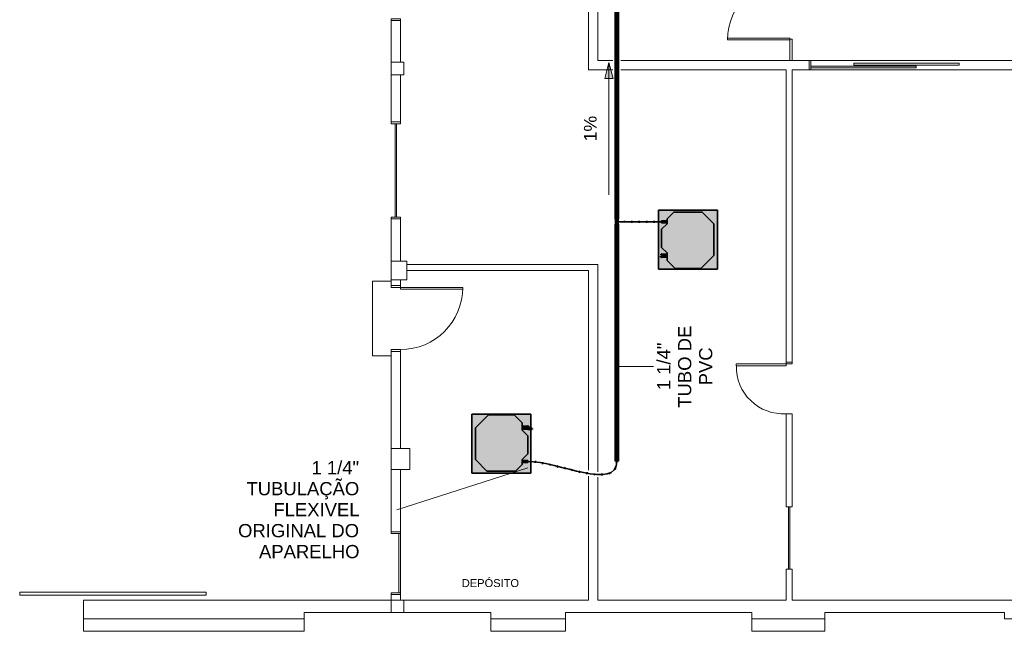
# Model space of a CAD drawing. Header units: millimetres. Extents: x -31934 to 141449, y -11043 to 10357.
# Tile 2 of 13: x -19010 to -3174, y -9743 to 92. Entities that reach past the tile are written whole.
import ezdxf

# ---------------------------------------------------------------- set-up
doc = ezdxf.new("R2010")
doc.units = ezdxf.units.MM
doc.linetypes.add('Centro', pattern=[30, 12, -6, 6, -6])
doc.linetypes.add('Oculto 1_5', pattern=[2.2, 1.5, -0.7])
for name, color, linetype, lineweight in [('A-DETL', 90, 'Oculto 1_5', 9), ('DIVISORIAS', 7, 'Continuous', 9), ('ESQ', 7, 'Continuous', 9), ('G-ANNO-DIMS', 111, 'Continuous', 9), ('G-ANNO-TEXT', 231, 'Continuous', 18), ('M-EQPM', 50, 'Continuous', 35), ('P-PIPE', 3, 'Continuous', 50), ('P-PIPE-CNTR', 3, 'Centro', 35), ('P-PIPE-IDEN', 2, 'Continuous', 9), ('PAREDES', 7, 'Continuous', 9), ('PEM1-Layout Terreo_dwg', 8, 'Continuous', 9), ('PILAR', 7, 'Continuous', 9)]:
    doc.layers.add(name, color=color, linetype=linetype, lineweight=lineweight)
doc.styles.add('Arial_1', font='arial.ttf', dxfattribs={"height": 204})
doc.styles.add('Arial_2', font='arial.ttf', dxfattribs={"height": 127.5})
doc.styles.add('Arial_3', font='arial.ttf', dxfattribs={"height": 212.5})

# ---------------------------------------------------------------- blocks, each defined once
blk = doc.blocks.new('PEM1-Layout Terreo_dwg-1021386-PAVIMENTO TÉRREO TUBULAÇÃO FRIGORIGENA DRENO')
at = {"layer": 'DIVISORIAS', "flags": 128}
blk.add_lwpolyline([(86338, 26512), (86338, 26856), (86378, 26856), (86378, 26512)], dxfattribs=at)
at = {"layer": 'ESQ'}
for p, q in [((90018, 26512), (86678, 26512)), ((86678, 26362), (90018, 26362)), ((79993, 25492), (79993, 23992)), ((80013, 25492), (80013, 23992)), ((80048, 18902), (80048, 17952)), ((80078, 18902), (80078, 17952))]:
    blk.add_line(p, q, dxfattribs=at)
at = {"layer": 'ESQ', "flags": 128}
for points in [[(79928, 27152), (79928, 27182), (80078, 27182), (80078, 27152)], [(86648, 26362), (86678, 26362), (86678, 26512), (86648, 26512)], [(86678, 26421), (88373, 26421), (88373, 26391), (86678, 26391)], [(79928, 25522), (79928, 25492), (80078, 25492), (80078, 25522)], [(79928, 23962), (79928, 23992), (80078, 23992), (80078, 23962)], [(79928, 22892), (79928, 22862), (80078, 22862), (80078, 22892)], [(79928, 21832), (79928, 21862), (80078, 21862), (80078, 21832)], [(86278, 21661), (86278, 21631), (86378, 21631), (86378, 21661)], [(86278, 20801), (86278, 20831), (86378, 20831), (86378, 20801)], [(86318, 19272), (86318, 18332), (86318, 19332)], [(86338, 19272), (86338, 18332), (86338, 19332)], [(79928, 18932), (79928, 18902), (80078, 18902), (80078, 18932)], [(79928, 17922), (79928, 17952), (80078, 17952), (80078, 17922)]]:
    blk.add_lwpolyline(points, dxfattribs=at)
for points in [[(86338, 26841), (85338, 26841), (85338, 26871), (86338, 26871)], [(87366, 26467), (89061, 26467), (89061, 26437), (87366, 26437)], [(80078, 22862), (81078, 22862), (81078, 22832), (80078, 22832)], [(86278, 21631), (85478, 21631), (85478, 21601), (86278, 21601)], [(75452, 17912), (73952, 17912), (73952, 17962), (76952, 17962), (76952, 17912)]]:
    blk.add_lwpolyline(points, close=True, dxfattribs=at)
at = {"layer": 'ESQ'}
for centre, radius, start, end in [((86338, 26841), 1000, 90, 180), ((80078, 22862), 1000, 270, 360), ((86233, 21584), 755, 178.5646, 273.4898)]:
    blk.add_arc(centre, radius, start, end, dxfattribs=at)
at = {"layer": 'PAREDES'}
for p, q in [((83253, 23232), (83186, 23232)), ((83253, 21772), (83253, 19894)), ((83253, 19810), (83253, 17832)), ((74978, 17832), (74978, 17532))]:
    blk.add_line(p, q, dxfattribs=at)
at = {"layer": 'PAREDES', "flags": 128}
for points in [[(83103, 26362), (83103, 26372), (83103, 29287), (83103, 29357), (83033, 29357), (83033, 29507), (83253, 29507), (83253, 28312), (83253, 26512), (83494, 26512)], [(79928, 26482), (79928, 27152), (80078, 27152), (80078, 26482)], [(83619, 26512), (85366, 26512), (86278, 26512), (86280, 26512), (86381, 26512), (86378, 26512), (86648, 26512), (86648, 26362), (86378, 26362), (86378, 21661), (86278, 21661), (86278, 21772), (86278, 25272), (86278, 26362), (85366, 26362), (83619, 26362)], [(83494, 26362), (83103, 26362), (83186, 26362)], [(79928, 26282), (79928, 25522), (80078, 25522), (80078, 26282)], [(79928, 23282), (79928, 23962), (80078, 23962), (80078, 23282)], [(80178, 23232), (83253, 23232), (83253, 21772)], [(83103, 19923), (83103, 23132), (80178, 23132)], [(79928, 22982), (79928, 22892), (80078, 22892), (80078, 22982)], [(79928, 22962), (79628, 22962), (79628, 21762), (79928, 21762)], [(79928, 20272), (79928, 21832), (80078, 21832), (80078, 20272)], [(86378, 20801), (86378, 19332), (86278, 19332), (86278, 20801)], [(83253, 17832), (86278, 17832), (86278, 18332), (86378, 18332), (86378, 17832), (86903, 17832), (90318, 17832), (90318, 20502), (90618, 20502), (90618, 17832), (91068, 17832), (91068, 17532), (90618, 17532)], [(79928, 19932), (79928, 18932), (80078, 18932), (80078, 19932)], [(80128, 17832), (83103, 17832), (83103, 19827)], [(79928, 17632), (78528, 17632), (78528, 17532), (74978, 17532), (74978, 17832), (79928, 17832), (79928, 17922), (80078, 17922), (80078, 17832)], [(90318, 17532), (89793, 17532), (89793, 17632), (86903, 17632), (86903, 17532), (85728, 17532), (85728, 17632), (82728, 17632), (82728, 17532), (81528, 17532), (81528, 17632), (80128, 17632)], [(78528, 17532), (78528, 17332), (74978, 17332), (74978, 17532)], [(81528, 17532), (81528, 17332), (82728, 17332), (82728, 17532)], [(85728, 17532), (85728, 17332), (86903, 17332), (86903, 17532)]]:
    blk.add_lwpolyline(points, dxfattribs=at)
at = {"layer": 'PILAR', "flags": 128}
for points in [[(79928, 26482), (80128, 26482), (80128, 26282), (79928, 26282)], [(80178, 22982), (79928, 22982), (79928, 23282), (80178, 23282)], [(79928, 20272), (80228, 20272), (80228, 19932), (79928, 19932)], [(79928, 17832), (80128, 17832), (80128, 17632), (79928, 17632)]]:
    blk.add_lwpolyline(points, close=True, dxfattribs=at)
blk = doc.blocks.new('Midea_VRF_Indoor_4-way Cassette_MI-90_100_112_140_Q4_DHN1-D _2nd DC_ - MI2-100Q4DHN1-917171-PAVIMENTO TÉRREO TUBULAÇÃO FRIGORIGENA DRENO')
at = {"layer": 'M-EQPM', "linetype": 'Oculto 1_5', "lineweight": 9}
h = blk.add_hatch(color=256, dxfattribs=at)
h.paths.add_polyline_path([(-475, 475), (-475, -475), (475, -475), (475, 475), (-415, 475)])
h.paths.add_polyline_path([(-6, 464), (206, 464), (335, 335), (335, 281), (425, 281), (425, 265), (335, 265), (335, 244), (425, 244), (425, 235), (335, 235), (335, 215), (425, 125), (425, -165), (335, -255), (335, -269), (425, -270), (425, -301), (335, -301), (335, -335), (230, -440), (-230, -440), (-415, -255), (-415, 255), (-206, 464)])
h.paths.add_polyline_path([(438, 281), (438, 265), (426, 266), (426, 281)])
h.paths.add_polyline_path([(435, 244), (435, 234), (426, 235), (426, 244)])
for points in [[(206, 464), (-206, 464), (-415, 255), (-415, -255), (-230, -440), (230, -440), (335, -335), (335, -255), (425, -165), (425, 125), (335, 215), (335, 335), (254, 416)], [(335, 281), (335, 265), (425, 266), (425, 281)], [(425, 244), (335, 244), (335, 235), (425, 235), (425, 244)], [(425, -269), (335, -270), (335, -301), (425, -300), (425, -270)]]:
    blk.add_hatch(color=256, dxfattribs=at).paths.add_polyline_path(points)
at = {"layer": 'A-DETL'}
for p, q in [((425, 244), (425, 244)), ((425, 235), (425, 235))]:
    blk.add_line(p, q, dxfattribs=at)
at = {"layer": 'M-EQPM'}
for p, q in [((0, 475), (-475, 475)), ((-475, 475), (-475, -475)), ((-475, -475), (-475, 475)), ((-475, 475), (475, 475)), ((-206, 464), (-415, 255)), ((-415, 255), (-206, 464)), ((206, 464), (-206, 464)), ((-206, 464), (206, 464)), ((475, 475), (0, 475)), ((335, 335), (206, 464)), ((206, 464), (335, 335)), ((335, 215), (335, 335)), ((335, 335), (335, 215)), ((475, -475), (475, 475)), ((475, 475), (475, -475)), ((-415, 255), (-415, -255)), ((-415, -255), (-415, 255)), ((425, 281), (335, 281)), ((335, 265), (425, 265)), ((425, 244), (335, 244)), ((335, 235), (425, 235)), ((425, 125), (335, 215)), ((335, 215), (425, 125)), ((425, 265), (425, 281)), ((425, 235), (425, 244)), ((425, -165), (425, 125)), ((425, 125), (425, -165)), ((-415, -255), (-230, -440)), ((-230, -440), (-415, -255)), ((335, -255), (425, -165)), ((425, -165), (335, -255)), ((335, -335), (335, -255)), ((335, -255), (335, -335)), ((425, -269), (335, -269)), ((335, -301), (425, -301)), ((425, -301), (425, -269)), ((-475, -475), (475, -475)), ((475, -475), (-475, -475)), ((-230, -440), (230, -440)), ((230, -440), (-230, -440)), ((230, -440), (335, -335)), ((335, -335), (230, -440))]:
    blk.add_line(p, q, dxfattribs=at)
blk = doc.blocks.new('Midea_VRF_Indoor_4-way Cassette_MI-56_71_80_Q4_DHN1-D _2nd DC_ - MI2-71Q4DHN1-915362-PAVIMENTO TÉRREO TUBULAÇÃO FRIGORIGENA DRENO')
at = {"layer": 'M-EQPM', "linetype": 'Oculto 1_5', "lineweight": 9}
h = blk.add_hatch(color=256, dxfattribs=at)
h.paths.add_polyline_path([(475, -475), (475, 235), (335, 235), (335, 215), (425, 125), (425, -165), (335, -255), (335, -269), (425, -270), (425, -301), (335, -301), (335, -335), (230, -440), (-230, -440), (-415, -255), (-415, 255), (-206, 464), (206, 464), (335, 335), (335, 281), (425, 281), (425, 265), (335, 265), (335, 244), (475, 244), (475, 475), (-475, 475), (-475, -475), (335, -475)])
h.paths.add_polyline_path([(426, 265), (426, 281), (438, 281), (438, 265)])
for points in [[(-230, -440), (230, -440), (335, -335), (335, -255), (425, -165), (425, 125), (335, 215), (335, 335), (206, 464), (-206, 464), (-415, 255), (-415, -255), (-387, -283)], [(425, 265), (425, 281), (335, 281), (335, 265)], [(335, 235), (425, 235), (425, 244), (335, 244), (335, 235)], [(335, -301), (425, -300), (425, -269), (335, -270), (335, -300)]]:
    blk.add_hatch(color=256, dxfattribs=at).paths.add_polyline_path(points)
at = {"layer": 'A-DETL'}
for p, q in [((425, 244), (425, 244)), ((425, 235), (425, 235)), ((475, 235), (475, 244)), ((475, 244), (475, 235))]:
    blk.add_line(p, q, dxfattribs=at)
at = {"layer": 'M-EQPM'}
for p, q in [((0, 475), (-475, 475)), ((-475, 475), (-475, -475)), ((-475, -475), (-475, 475)), ((-475, 475), (475, 475)), ((-206, 464), (-415, 255)), ((-415, 255), (-206, 464)), ((206, 464), (-206, 464)), ((-206, 464), (206, 464)), ((475, 475), (0, 475)), ((335, 335), (206, 464)), ((206, 464), (335, 335)), ((335, 215), (335, 335)), ((335, 335), (335, 215)), ((475, 244), (475, 475)), ((475, 475), (475, 244)), ((-415, 255), (-415, -255)), ((-415, -255), (-415, 255)), ((425, 281), (335, 281)), ((335, 265), (425, 265)), ((425, 244), (335, 244)), ((335, 235), (425, 235)), ((425, 125), (335, 215)), ((335, 215), (425, 125)), ((425, 265), (425, 281)), ((425, 235), (425, 244)), ((475, -475), (475, 235)), ((475, 235), (475, -475)), ((425, -165), (425, 125)), ((425, 125), (425, -165)), ((-415, -255), (-230, -440)), ((-230, -440), (-415, -255)), ((335, -255), (425, -165)), ((425, -165), (335, -255)), ((335, -335), (335, -255)), ((335, -255), (335, -335)), ((425, -269), (335, -269)), ((335, -301), (425, -301)), ((425, -301), (425, -269)), ((-475, -475), (475, -475)), ((475, -475), (-475, -475)), ((-230, -440), (230, -440)), ((230, -440), (-230, -440)), ((230, -440), (335, -335)), ((335, -335), (230, -440))]:
    blk.add_line(p, q, dxfattribs=at)

msp = doc.modelspace()

# ---------------------------------------------------------------- hatches: boundary and pattern name
at = {"layer": 'G-ANNO-DIMS'}
msp.add_hatch(color=256, dxfattribs=at).paths.add_polyline_path([(-9533, -598), (-9601, -853), (-9464, -853)])
at = {"layer": 'P-PIPE'}
for color, points in [(130, [(-9425, -3117), (-9410, -3117), (-9405, -3117), (-9405, 5106), (-9425, 5106), (-9425, -2934)]), (130, [(-9385, -3117), (-9386, 5106), (-9405, 5106), (-9405, -3117), (-9386, -3117)]), (130, [(-9422, -3136), (-9409, -3136), (-9405, -3136), (-9405, -3117), (-9422, -3117), (-9422, -3136)]), (4, [(-9405, -3174), (-9401, -3173), (-9397, -3171), (-9393, -3169), (-9391, -3165), (-9389, -3161), (-9388, -3157), (-9389, -3153), (-9391, -3149), (-9393, -3145), (-9397, -3142), (-9401, -3141), (-9405, -3140), (-9409, -3141), (-9413, -3142), (-9417, -3145), (-9420, -3149), (-9421, -3153), (-9422, -3157), (-9421, -3161), (-9420, -3165), (-9417, -3169), (-9413, -3171), (-9409, -3173)]), (130, [(-9388, -3136), (-9389, -3117), (-9405, -3117), (-9405, -3136), (-9389, -3136)]), (4, [(-9388, -3117), (-9388, -3117), (-9388, -3117)]), (130, [(-9425, -7009), (-9410, -7009), (-9405, -7009), (-9405, -3198), (-9425, -3198), (-9425, -7009)]), (130, [(-9422, -3198), (-9405, -3198), (-9405, -3179), (-9422, -3179), (-9422, -3198)]), (130, [(-9388, -3198), (-9389, -3179), (-9405, -3179), (-9405, -3198), (-9388, -3198)]), (130, [(-9385, -7009), (-9386, -3198), (-9405, -3198), (-9405, -7009), (-9386, -7009)]), (4, [(-8698, -3725), (-8687, -3724), (-8687, -3709), (-8698, -3710), (-8698, -3724)]), (4, [(-8695, -3688), (-8687, -3688), (-8687, -3678), (-8695, -3679), (-8695, -3688)]), (4, [(-10839, -6487), (-10778, -6487), (-10778, -6482), (-10839, -6483), (-10839, -6486)]), (4, [(-10839, -6492), (-10778, -6491), (-10778, -6487), (-10839, -6487), (-10839, -6491)]), (4, [(-10838, -6461), (-10826, -6460), (-10826, -6445), (-10838, -6446), (-10838, -6460)]), (4, [(-10768, -6492), (-10768, -6482), (-10777, -6482), (-10777, -6492)]), (130, [(-9388, -7009), (-9388, -7009), (-9422, -7009)])]:
    msp.add_hatch(color=color, dxfattribs=at).paths.add_polyline_path(points)
h = msp.add_hatch(color=130, dxfattribs=at)
h.paths.add_polyline_path([(-9421, -3179), (-9405, -3179), (-9405, -3174), (-9410, -3173), (-9416, -3169), (-9418, -3167), (-9421, -3162), (-9421, -3163), (-9421, -3179)])
h.paths.add_polyline_path([(-9421, -3152), (-9417, -3146), (-9416, -3144), (-9413, -3142), (-9407, -3141), (-9405, -3140), (-9405, -3136), (-9421, -3136), (-9421, -3152)])
h = msp.add_hatch(color=130, dxfattribs=at)
h.paths.add_polyline_path([(-9389, -3179), (-9390, -3163), (-9393, -3168), (-9394, -3170), (-9397, -3172), (-9403, -3173), (-9405, -3174), (-9405, -3179), (-9390, -3179)])
h.paths.add_polyline_path([(-9389, -3152), (-9390, -3136), (-9405, -3136), (-9405, -3140), (-9400, -3141), (-9394, -3145), (-9392, -3147), (-9389, -3152)])

# ---------------------------------------------------------------- linework, layer by layer
at = {"layer": 'A-DETL', "color": 120, "linetype": 'Continuous'}
for p, q in [((-8695, -3678), (-8695, -3678)), ((-8695, -3678), (-8695, -3678)), ((-8695, -3688), (-8695, -3688)), ((-8695, -3688), (-8695, -3688)), ((-8687, -3678), (-8687, -3678)), ((-8687, -3678), (-8687, -3678)), ((-8687, -3688), (-8687, -3688)), ((-8687, -3688), (-8687, -3688)), ((-10777, -6482), (-10777, -6482)), ((-10777, -6482), (-10777, -6482)), ((-10777, -6492), (-10777, -6492)), ((-10777, -6492), (-10777, -6492)), ((-10768, -6482), (-10768, -6482)), ((-10768, -6482), (-10768, -6482)), ((-10768, -6492), (-10768, -6492)), ((-10768, -6492), (-10768, -6492))]:
    msp.add_line(p, q, dxfattribs=at)
for centre, major_axis, start_param, end_param in [((-9405, -3117), (20, 0), 3.665191, 4.712389), ((-9405, -3117), (16.7, 0), 2.221162, 2.356194), ((-9405, -3117), (20, 0), 4.712389, 5.759587), ((-9405, -3117), (16.7, 0), 0.785398, 0.920431), ((-9405, -3198), (16.7, 0), 2.221162, 3.141593), ((-9405, -3198), (16.7, 0), 3.403392, 4.712389), ((-9405, -3198), (16.7, 0), 4.712389, 6.021386), ((-9405, -3198), (16.7, 0), 0, 0.920431)]:
    msp.add_ellipse(centre, major_axis=major_axis, ratio=0.01, start_param=start_param, end_param=end_param, dxfattribs=at)
at = {"layer": 'G-ANNO-DIMS'}
for p, q in [((-9533, -598), (-9601, -853)), ((-9464, -853), (-9533, -598)), ((-9533, -2723), (-9533, -598)), ((-9601, -853), (-9464, -853))]:
    msp.add_line(p, q, dxfattribs=at)
at = {"layer": 'P-PIPE', "color": 4}
for p, q in [((-9425, 5106), (-9425, -3117)), ((-9385, -3117), (-9385, 5106)), ((-9422, -3117), (-9422, -3136)), ((-9422, -3157), (-9422, -3157)), ((-9421, -3136), (-9421, -3152)), ((-9421, -3161), (-9421, -3179)), ((-9389, -3152), (-9389, -3136)), ((-9389, -3179), (-9389, -3162)), ((-9388, -3136), (-9388, -3117)), ((-9388, -3157), (-9388, -3157)), ((-9425, -3198), (-9425, -7009)), ((-9422, -3179), (-9422, -3198)), ((-9388, -3198), (-9388, -3179)), ((-9385, -7009), (-9385, -3198)), ((-8687, -3709), (-8698, -3709)), ((-8698, -3709), (-8698, -3726)), ((-8698, -3709), (-8698, -3709)), ((-8698, -3725), (-8698, -3726)), ((-8698, -3726), (-8687, -3726)), ((-8687, -3678), (-8695, -3678)), ((-8695, -3678), (-8695, -3678)), ((-8695, -3678), (-8695, -3688)), ((-8695, -3688), (-8687, -3688)), ((-8695, -3688), (-8695, -3688)), ((-8687, -3678), (-8687, -3688)), ((-8687, -3678), (-8687, -3678)), ((-8686, -3679), (-8687, -3679)), ((-8687, -3688), (-8686, -3688)), ((-8687, -3688), (-8687, -3688)), ((-8686, -3709), (-8687, -3709)), ((-8687, -3709), (-8687, -3709)), ((-8687, -3726), (-8687, -3709)), ((-8687, -3725), (-8686, -3725)), ((-8687, -3726), (-8687, -3725)), ((-10838, -6445), (-10839, -6445)), ((-10839, -6461), (-10838, -6461)), ((-10778, -6482), (-10839, -6482)), ((-10839, -6482), (-10839, -6492)), ((-10839, -6492), (-10778, -6492)), ((-10826, -6445), (-10838, -6445)), ((-10838, -6461), (-10838, -6445)), ((-10838, -6445), (-10838, -6445)), ((-10838, -6461), (-10826, -6461)), ((-10838, -6461), (-10838, -6461)), ((-10826, -6445), (-10826, -6445)), ((-10826, -6461), (-10826, -6445)), ((-10826, -6461), (-10826, -6461)), ((-10778, -6492), (-10778, -6482)), ((-10777, -6482), (-10778, -6482)), ((-10778, -6491), (-10777, -6491)), ((-10768, -6482), (-10777, -6482)), ((-10777, -6492), (-10777, -6482)), ((-10777, -6482), (-10777, -6482)), ((-10777, -6492), (-10768, -6492)), ((-10777, -6492), (-10777, -6492)), ((-10768, -6482), (-10768, -6482)), ((-10768, -6492), (-10768, -6482)), ((-10768, -6492), (-10768, -6492))]:
    msp.add_line(p, q, dxfattribs=at)
at = {"layer": 'P-PIPE', "color": 130, "lineweight": 35}
for p, q in [((-9389, -3157), (-9421, -3157)), ((-9285, -3172), (-9285, -3140)), ((-9165, -3173), (-9165, -3141)), ((-9045, -3173), (-9045, -3141)), ((-8926, -3174), (-8925, -3142)), ((-8806, -3175), (-8805, -3143)), ((-10715, -7003), (-10719, -7035)), ((-10594, -7023), (-10600, -7054)), ((-10475, -7048), (-10482, -7079)), ((-10356, -7076), (-10364, -7107)), ((-10238, -7105), (-10246, -7136)), ((-9446, -7119), (-9419, -7135)), ((-9421, -7009), (-9389, -7009)), ((-10120, -7134), (-10128, -7165)), ((-10002, -7162), (-10009, -7193)), ((-9883, -7186), (-9889, -7217)), ((-9764, -7203), (-9767, -7235)), ((-9645, -7207), (-9644, -7239)), ((-9531, -7187), (-9519, -7217))]:
    msp.add_line(p, q, dxfattribs=at)
at = {"layer": 'P-PIPE', "color": 4}
for centre, major_axis, ratio, start_param, end_param in [((-9405, -3117), (20, 0), 0.01, 1.570796, 3.141593), ((-9405, -3117), (20, 0), 0.01, 3.403392, 3.665191), ((-9405, -3117), (16.7, 0), 0.01, 2.356194, 3.141593), ((-9405, -3136), (16.7, 0), 0.01, 1.570796, 3.141593), ((-9405, -3157), (16.7, 0), 0.99995, 1.570796, 4.712389), ((-9405, -3157), (16.7, 0), 0.99995, 3.403392, 4.712389), ((-9405, -3117), (20, 0), 0.01, 0, 1.570796), ((-9405, -3136), (16.7, 0), 0.01, 0, 1.570796), ((-9405, -3157), (16.7, 0), 0.99995, 4.712389, 7.853982), ((-9405, -3157), (16.7, 0), 0.99995, 4.712389, 6.021386), ((-9405, -3117), (16.7, 0), 0.01, 0, 0.785398), ((-9405, -3117), (20, 0), 0.01, 5.759587, 6.021386), ((-9405, -3198), (20, 0), 0.01, 1.570796, 3.141593), ((-9405, -3179), (16.7, 0), 0.01, 1.570796, 3.141593), ((-9405, -3179), (16.7, 0), 0.01, 0, 1.570796), ((-9405, -3198), (20, 0), 0.01, 0, 1.570796), ((-9405, -7009), (20, 0), 0.01, 1.570796, 3.141593), ((-9405, -7009), (20, 0), 0.01, 3.403392, 4.712389), ((-9405, -7009), (20, 0), 0.01, 4.712389, 6.021386), ((-9405, -7009), (20, 0), 0.01, 0, 1.570796)]:
    msp.add_ellipse(centre, major_axis=major_axis, ratio=ratio, start_param=start_param, end_param=end_param, dxfattribs=at)
at = {"layer": 'P-PIPE-CNTR', "color": 130, "linetype": 'Continuous'}
for p, q in [((-9405, -3117), (-9405, 5106)), ((-9405, -3117), (-9405, -3198)), ((-9405, -3157), (-9405, -3157)), ((-9405, -3198), (-9405, -7009)), ((-8698, -3717), (-8686, -3717)), ((-8686, -3683), (-8695, -3683)), ((-10839, -6453), (-10826, -6453)), ((-10839, -6487), (-10778, -6487)), ((-10778, -6487), (-10768, -6487))]:
    msp.add_line(p, q, dxfattribs=at)
for points in [[(-8686, -3159), (-8933, -3159), (-9405, -3154), (-9405, -3157)], [(-10839, -7011), (-10357, -7011), (-9405, -7491), (-9405, -7009)]]:
    msp.add_open_spline(points, degree=3, dxfattribs=at)
at = {"layer": 'P-PIPE-IDEN'}
for p, q in [((-9405, -5484), (-8815, -5484)), ((-10839, -7117), (-12944, -7792))]:
    msp.add_line(p, q, dxfattribs=at)

# ---------------------------------------------------------------- block references
at = {"layer": 'A-DETL', "rotation": 180}
msp.add_blockref('Midea_VRF_Indoor_4-way Cassette_MI-90_100_112_140_Q4_DHN1-D _2nd DC_ - MI2-100Q4DHN1-917171-PAVIMENTO TÉRREO TUBULAÇÃO FRIGORIGENA DRENO', (-8261, -3444), dxfattribs=at)
at = {"layer": 'A-DETL'}
msp.add_blockref('Midea_VRF_Indoor_4-way Cassette_MI-56_71_80_Q4_DHN1-D _2nd DC_ - MI2-71Q4DHN1-915362-PAVIMENTO TÉRREO TUBULAÇÃO FRIGORIGENA DRENO', (-11264, -6726), dxfattribs=at)
at = {"layer": 'PEM1-Layout Terreo_dwg', "color": 7}
msp.add_blockref('PEM1-Layout Terreo_dwg-1021386-PAVIMENTO TÉRREO TUBULAÇÃO FRIGORIGENA DRENO', (-92962, -27075), dxfattribs=at)

# ---------------------------------------------------------------- texts
at = {"layer": 'G-ANNO-TEXT', "color": 1, "lineweight": 9, "insert": (-11899, -8904), "char_height": 127.5, "width": 1117.55, "attachment_point": 1, "style": 'Arial_2'}
msp.add_mtext('DEPÓSITO', dxfattribs=at)

# ---------------------------------------------------------------- next in the draw order: texts
at = {"layer": 'G-ANNO-DIMS', "insert": (-9935, -1866), "char_height": 204, "width": 492.02, "attachment_point": 1, "rotation": 90, "line_spacing_factor": 0.941778, "style": 'Arial_1', "bg_fill": 3, "box_fill_scale": 1.25, "bg_fill_color": 256, "bg_fill_true_color": 13158600, "bg_fill_transparency": 0}
msp.add_mtext('1%', dxfattribs=at)
at = {"layer": 'P-PIPE-IDEN', "char_height": 212.5, "attachment_point": 1, "rotation": 90, "style": 'Arial_3', "bg_fill": 3, "box_fill_scale": 1.25, "bg_fill_color": 256, "bg_fill_true_color": 13158600, "bg_fill_transparency": 0}
for s, insert, width in [('1 1/4"', (-8758, -5866), 926.75), ('PVC', (-8083, -5788), 735.95)]:
    msp.add_mtext(s, dxfattribs=dict(at, insert=insert, width=width))
at = {"layer": 'P-PIPE-IDEN', "char_height": 212.5, "attachment_point": 1, "style": 'Arial_3', "bg_fill": 3, "box_fill_scale": 1.25, "bg_fill_color": 256, "bg_fill_true_color": 13158600, "bg_fill_transparency": 0}
for s, insert, width in [('1 1/4"', (-14317, -7006), 926.75), ('ORIGINAL DO', (-15498, -8018), 2357.76), ('APARELHO', (-15161, -8355), 1948.9)]:
    msp.add_mtext(s, dxfattribs=dict(at, insert=insert, width=width))

# ---------------------------------------------------------------- next in the draw order: texts
at = {"layer": 'P-PIPE-IDEN', "insert": (-8421, -6148), "char_height": 212.5, "width": 1601.37, "attachment_point": 1, "rotation": 90, "style": 'Arial_3', "bg_fill": 3, "box_fill_scale": 1.25, "bg_fill_color": 256, "bg_fill_true_color": 13158600, "bg_fill_transparency": 0}
msp.add_mtext('TUBO DE', dxfattribs=at)
at = {"layer": 'P-PIPE-IDEN', "insert": (-15363, -7343), "char_height": 212.5, "width": 2194.22, "attachment_point": 1, "style": 'Arial_3', "bg_fill": 3, "box_fill_scale": 1.25, "bg_fill_color": 256, "bg_fill_true_color": 13158600, "bg_fill_transparency": 0}
msp.add_mtext('TUBULAÇÃO', dxfattribs=at)

# ---------------------------------------------------------------- next in the draw order: texts
at = {"layer": 'P-PIPE-IDEN', "insert": (-14930, -7681), "char_height": 212.5, "width": 1669.51, "attachment_point": 1, "style": 'Arial_3', "bg_fill": 3, "box_fill_scale": 1.25, "bg_fill_color": 256, "bg_fill_true_color": 13158600, "bg_fill_transparency": 0}
msp.add_mtext('FLEXIVEL', dxfattribs=at)

doc.saveas('drawing.dxf')
